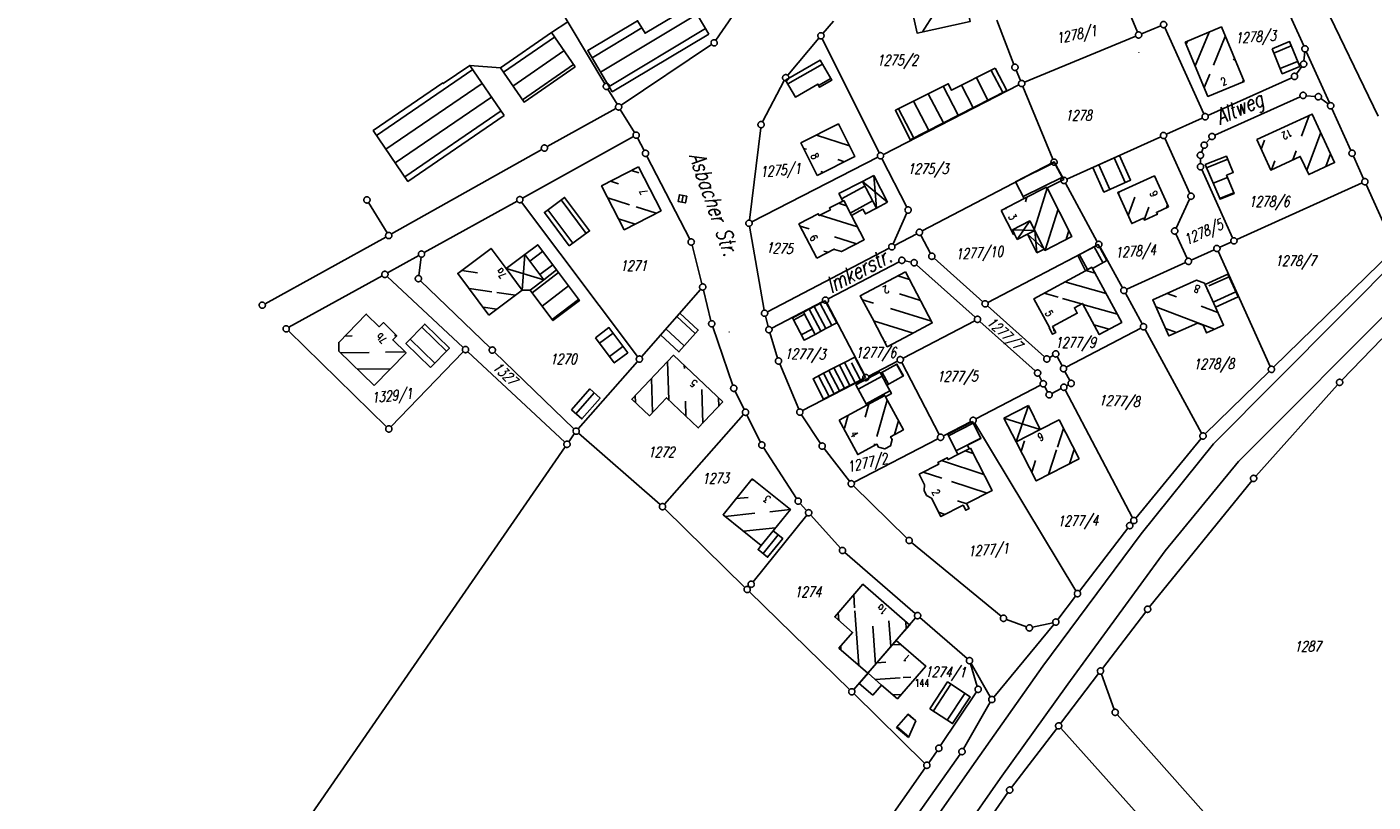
# Model space of a CAD drawing. Extents: x 510526 to 513920, y 467229 to 478797.
# Tile 2 of 256: x 510723 to 511046, y 469134 to 469321. Entities that reach past the tile are written whole.
import ezdxf

# ---------------------------------------------------------------- set-up
doc = ezdxf.new("R2010")
doc.units = 0
doc.header["$LTSCALE"] = 10
doc.header["$MEASUREMENT"] = 0
doc.linetypes.add('LT00', pattern=[0])
doc.layers.get('0').update_dxf_attribs({"linetype": 'LT00'})
for name, color, linetype in [('DFK_BEB_SCHR', 254, 'LT00'), ('DFK_BEBAUUNG', 250, 'LT00'), ('DFK_BES-NAME', 255, 'LT00'), ('DFK_FLUR_NR', 250, 'LT00'), ('DFK_GZPKT', 250, 'LT00'), ('DFK_KATASTER', 250, 'LT00'), ('DFK_NUTZUNG', 250, 'LT00'), ('DFK_TOPO-ANL', 252, 'LT00'), ('DFK_TOPO-SYM', 252, 'LT00')]:
    doc.layers.add(name, color=color, linetype=linetype)
doc.styles.get("Standard").update_dxf_attribs({"font": 'romans.shx'})

# ---------------------------------------------------------------- blocks, each defined once
blk = doc.blocks.new('SYMB0001')
at = {"color": 0, "linetype": 'ByBlock'}
for p, q in [((-0.015712, 0), (0.010166, 0.012015)), ((0, -0.021257), (-0.015712, 0)), ((0.010166, 0.012015), (0, -0.021257))]:
    blk.add_line(p, q, dxfattribs=at)
blk = doc.blocks.new('SYMB7301')
at = {"color": 0, "linetype": 'ByBlock'}
for p, q in [((-0.128693, 0), (0, 0.128693)), ((0, -0.128693), (-0.128693, 0)), ((0, 0.128693), (0.128693, 0)), ((0.128693, 0), (0, -0.128693)), ((0.000059, -0.009738), (0.000059, 0.009897)), ((-0.00901, -0.004339), (-0.002225, -0.009749))]:
    blk.add_line(p, q, dxfattribs=at)
for points in [[(-0.002225, 0.009749), (-0.00901, 0.004339), (-0.00901, -0.004339)], [(0.01, 0), (0.006235, 0.007818), (-0.002225, 0.009749)], [(-0.002225, -0.009749), (0.006235, -0.007818), (0.01, 0)]]:
    blk.add_lwpolyline(points, dxfattribs=at)
blk = doc.blocks.new('SYMB7010')
at = {"color": 0, "linetype": 'ByBlock'}
for points in [[(-0.031408, 0.499213), (-0.093728, 0.49134), (-0.15457, 0.475719), (-0.212975, 0.452595), (-0.268021, 0.422333), (-0.31884, 0.385411), (-0.36463, 0.342411), (-0.40467, 0.29401), (-0.438329, 0.240973), (-0.465074, 0.184136), (-0.484486, 0.124395), (-0.496256, 0.062692), (-0.5002, 0)], [(-0.5002, 0), (-0.496256, -0.062692), (-0.484486, -0.124395), (-0.465075, -0.184136), (-0.438329, -0.240973), (-0.404671, -0.29401), (-0.36463, -0.342411), (-0.31884, -0.385411), (-0.268021, -0.422333), (-0.212975, -0.452595), (-0.154571, -0.475719), (-0.093728, -0.49134), (-0.031408, -0.499213), (0.031408, -0.499213)], [(0.5002, 0), (0.496256, 0.062692), (0.484485, 0.124395), (0.465074, 0.184136), (0.438329, 0.240973), (0.40467, 0.29401), (0.36463, 0.342411), (0.31884, 0.385411), (0.268021, 0.422333), (0.212975, 0.452595), (0.15457, 0.475719), (0.093728, 0.49134), (0.031408, 0.499213), (-0.031408, 0.499213)], [(0.031408, -0.499213), (0.093728, -0.491341), (0.15457, -0.475719), (0.212975, -0.452595), (0.268021, -0.422333), (0.31884, -0.385411), (0.36463, -0.342411), (0.404671, -0.294011), (0.438329, -0.240974), (0.465075, -0.184136), (0.484486, -0.124395), (0.496256, -0.062692), (0.500201, 0)]]:
    blk.add_lwpolyline(points, dxfattribs=at)

msp = doc.modelspace()

# ---------------------------------------------------------------- linework, layer by layer
at = {"layer": 'DFK_BEB_SCHR'}
for p, q in [((510860.71, 469309.74), (510883.9, 469323.61)), ((510938.01, 469319.39), (510940.97, 469324.04)), ((510849.65, 469318.15), (510837.4, 469309.69)), ((510870.63, 469320.34), (510858.66, 469313.18)), ((510885.95, 469320.17), (510862.75, 469306.31)), ((511006.86, 469319.34), (511003.51, 469311.22)), ((511007.91, 469311.39), (511010.75, 469318.29)), ((511001.34, 469316.44), (511001.64, 469317.17)), ((511026.6, 469316.01), (511022.41, 469314.31)), ((510839.67, 469306.39), (510851.92, 469314.87)), ((510914, 469311.66), (510905.69, 469306.88)), ((511012.93, 469313.07), (511012.74, 469312.61)), ((511023.91, 469310.6), (511028.1, 469312.3)), ((510830.03, 469310.33), (510806.9, 469294.53)), ((510854.2, 469311.58), (510841.95, 469303.11)), ((510954.53, 469310.15), (510957.31, 469304.84)), ((511005.69, 469306), (511007.03, 469309.26)), ((510809.15, 469291.23), (510832.29, 469307.02)), ((510913.08, 469306.52), (510915.99, 469308.19)), ((510946.63, 469299.36), (510942.99, 469306.33)), ((510947.38, 469306.56), (510950.19, 469301.18)), ((510953.75, 469303.01), (510950.96, 469308.36)), ((511014.92, 469307.39), (511015.1, 469307.84)), ((510834.55, 469303.72), (510811.41, 469287.92)), ((510939.51, 469295.71), (510935.84, 469302.74)), ((510939.42, 469304.54), (510943.07, 469297.53)), ((510813.67, 469284.62), (510836.81, 469300.42)), ((510932.27, 469300.95), (510935.95, 469293.88)), ((511029.07, 469294.38), (511030.88, 469299.32)), ((510917.94, 469297.06), (510917.59, 469297.17)), ((510912.54, 469294.62), (510920.49, 469292.01)), ((511019.38, 469291.2), (511020.17, 469293.37)), ((511033.65, 469295.25), (511030.31, 469286.15)), ((510910.15, 469291.2), (510909.47, 469291.42)), ((510986.69, 469283.21), (510984.02, 469289.13)), ((511026.97, 469288.66), (511027.76, 469290.83)), ((511034.89, 469287.03), (511036.02, 469290.12)), ((510869.93, 469285.54), (510868.14, 469286.11)), ((510913.61, 469285.85), (510914.22, 469285.65)), ((510919.27, 469288.2), (510917.67, 469288.72)), ((510969.71, 469288.03), (510960.35, 469283.37)), ((510980.37, 469287.49), (510983.04, 469281.57)), ((511006.25, 469286.78), (511011.33, 469288.8)), ((511022.63, 469288.46), (511021.83, 469286.29)), ((510863.11, 469283.51), (510865.04, 469282.9)), ((510962.21, 469279.83), (510971.63, 469284.52)), ((511011.25, 469284.46), (511007.82, 469283.1)), ((510867.63, 469277.88), (510862.43, 469279.53)), ((510880.51, 469280.09), (510880.19, 469278.5)), ((510924.19, 469282.38), (510918.6, 469279.33)), ((510963.11, 469279.72), (510962.76, 469278.59)), ((510965.47, 469273.88), (510967.97, 469281.86)), ((510985.22, 469280.97), (510985.06, 469280.54)), ((510987.39, 469275.31), (510989.01, 469279.7)), ((511009.38, 469279.41), (511012.77, 469280.77)), ((510848.05, 469276.65), (510854.02, 469268.62)), ((510857.24, 469270.99), (510851.26, 469279.03)), ((510874.03, 469275.84), (510869.29, 469277.35)), ((510919.76, 469277.63), (510917.84, 469278.24)), ((510920.66, 469275.9), (510926.04, 469278.83)), ((510958, 469276.79), (510958.11, 469277.12)), ((510970.57, 469276.79), (510967.5, 469266.97)), ((510992.39, 469277.31), (510991.28, 469274.28)), ((510996.6, 469277.16), (510996.86, 469277.87)), ((510865.03, 469274.51), (510869, 469273.24)), ((510912.82, 469275.63), (510913.09, 469275.54)), ((510913.49, 469275.42), (510922.38, 469272.61)), ((510964.86, 469271.91), (510965.47, 469273.86)), ((510910.81, 469272.07), (510908.63, 469272.75)), ((510922.15, 469268.49), (510916.86, 469270.16)), ((510972.5, 469269.56), (510973.18, 469271.73)), ((510846.8, 469266.68), (510843.72, 469264.32)), ((510914.34, 469266.76), (510915.29, 469266.46)), ((510981.33, 469263.99), (510979.23, 469267.77)), ((510846.14, 469261.13), (510849.21, 469263.48)), ((510975.71, 469265.87), (510977.68, 469262.33)), ((510827.36, 469262.08), (510831.17, 469261.53)), ((510844.29, 469256.73), (510850.63, 469261.58)), ((510932.1, 469260.79), (510934.89, 469259.92)), ((510977.24, 469262.1), (510979.46, 469261.46)), ((511011.67, 469260.59), (511006.78, 469258.39)), ((510834.57, 469257.01), (510829.12, 469257.79)), ((510840.31, 469256.18), (510835.78, 469256.83)), ((510853.03, 469258.38), (510846.68, 469253.52)), ((510982.14, 469256.54), (510972.23, 469259.37)), ((511006.62, 469257.15), (511006.36, 469257.25)), ((511007.82, 469254.47), (511013.31, 469256.94)), ((510849.07, 469250.32), (510855.43, 469255.17)), ((510916.24, 469248.88), (510913.45, 469254.19)), ((510923.62, 469255.05), (510926.28, 469254.22)), ((510937.52, 469254.91), (510932.5, 469256.48)), ((510967.21, 469256.64), (510970.64, 469255.66)), ((510971.67, 469255.37), (510976.19, 469254.08)), ((510976.57, 469253.97), (510984.82, 469251.61)), ((510996.82, 469256.6), (510999.04, 469255.75)), ((511004.97, 469253.5), (511008.95, 469251.99)), ((510832.51, 469253.26), (510835.78, 469252.79)), ((510883.47, 469247), (510879.04, 469251.07)), ((510909.68, 469251.58), (510907.06, 469250.2)), ((510913.62, 469247.5), (510910.83, 469252.81)), ((510930.33, 469252.96), (510940.16, 469249.91)), ((511008.18, 469248), (510994.08, 469253.36)), ((510823.72, 469242.73), (510817.8, 469248.51)), ((510863.7, 469247.08), (510860.46, 469244.62)), ((510876.38, 469248.09), (510880.82, 469244.01)), ((510908.92, 469246.66), (510911.54, 469248.04)), ((510935.79, 469247.08), (510926.27, 469250.03)), ((510969.4, 469247.7), (510969.81, 469247.58)), ((510982.87, 469248.01), (510979.21, 469249.05)), ((510996.4, 469248.2), (510999.04, 469247.2)), ((510799.32, 469246.35), (510801.09, 469246.38)), ((510811.26, 469246.51), (510811.68, 469246.52)), ((510815.02, 469245.64), (510820.94, 469239.86)), ((510862.86, 469241.42), (510866.09, 469243.88)), ((510928.93, 469245.02), (510929.31, 469244.9)), ((510805.14, 469242.43), (510798.24, 469242.34)), ((510813.76, 469242.54), (510809.05, 469242.48)), ((510920.66, 469240.54), (510920.59, 469240.68)), ((510802.29, 469238.39), (510810.28, 469238.5)), ((510876.79, 469240.24), (510877.07, 469231.04)), ((510880.84, 469238.6), (510880.82, 469239.3)), ((510918.1, 469233.18), (510915.56, 469238.08)), ((510920.61, 469234.48), (510918.07, 469239.38)), ((510923.13, 469235.78), (510920.99, 469239.9)), ((510928.32, 469237.63), (510929.86, 469234.8)), ((510933.36, 469236.75), (510931.82, 469239.58)), ((510873.16, 469227.96), (510872.91, 469236.15)), ((510913.05, 469236.78), (510915.59, 469231.88)), ((510928.31, 469236.72), (510922.57, 469233.62)), ((510854.79, 469227.7), (510859.2, 469232.72)), ((510869.04, 469232.06), (510869.09, 469230.38)), ((510885, 469233.56), (510885.24, 469225.44)), ((510889.12, 469229.56), (510889.06, 469231.56)), ((510924.5, 469230.11), (510930.21, 469233.2)), ((510929.58, 469230.97), (510927.04, 469222.27)), ((510881.19, 469227.13), (510881.08, 469230.69)), ((510924.23, 469226.9), (510925.14, 469230.04)), ((510920.18, 469227.33), (510919.28, 469224.22)), ((510931.33, 469222.7), (510932.29, 469225.97)), ((510950.22, 469225.4), (510944.31, 469222.39)), ((510967.83, 469224.68), (510967.83, 469224.69)), ((510946.05, 469218.79), (510952.03, 469221.84)), ((510962.5, 469221.18), (510961.71, 469218.71)), ((510971.87, 469224.18), (510970.41, 469219.65)), ((510926.51, 469220.44), (510926.38, 469220)), ((510948.28, 469218.79), (510950.18, 469218.17)), ((510970.23, 469219.07), (510968.3, 469213.09)), ((510973.34, 469215.67), (510974.45, 469219.14)), ((510952.75, 469213.13), (510942.58, 469216.45)), ((510964.29, 469213.67), (510965.2, 469216.49)), ((510897.52, 469211.81), (510896.84, 469211.73)), ((510938.21, 469213.66), (510942.64, 469212.22)), ((510944.97, 469211.46), (510953.56, 469208.66)), ((510893.29, 469207.33), (510896.13, 469207.63)), ((510948.66, 469206.05), (510946.4, 469206.78)), ((510897.75, 469203.79), (510890.66, 469203.02)), ((510906.26, 469204.7), (510901.38, 469204.18)), ((510941.9, 469204.05), (510943.46, 469203.54)), ((510895.07, 469199.47), (510902.73, 469200.3)), ((510899.74, 469194.13), (510903.36, 469198.61)), ((510921.73, 469181.1), (510921.5, 469184.19)), ((510917.8, 469179.92), (510917.94, 469178.06)), ((510922.73, 469167.29), (510921.78, 469180.39)), ((510926.06, 469176.67), (510926.72, 469167.51)), ((510930.42, 469171.79), (510929.97, 469177.97)), ((510933.99, 469177.86), (510934.13, 469175.98)), ((510918.38, 469171.92), (510918.45, 469170.99)), ((510932.77, 469172.33), (510930.76, 469172.18)), ((510927.06, 469167.91), (510929.26, 469168.07)), ((510932.7, 469164.3), (510926.68, 469163.87)), ((510935.25, 469164.49), (510933.38, 469164.35)), ((510930.96, 469160.17), (510932.92, 469160.31)), ((510944.86, 469162.76), (510940.64, 469156.33)), ((510943.98, 469154.14), (510948.2, 469160.56)), ((510935.69, 469154.56), (510934.56, 469155.51)), ((510931.92, 469152.51), (510934.73, 469150.13))]:
    msp.add_line(p, q, dxfattribs=at)
at = {"layer": 'DFK_BEBAUUNG'}
for p, q in [((510923.61, 469283.5), (510926.32, 469284.91)), ((510929.65, 469278.51), (510923.61, 469283.5)), ((510926.95, 469277.08), (510923.61, 469283.5)), ((510926.95, 469277.08), (510926.32, 469284.91)), ((510929.65, 469278.51), (510926.32, 469284.91)), ((510926.95, 469277.08), (510929.65, 469278.51)), ((510963.78, 469273.99), (510960.78, 469269.54)), ((510959.61, 469271.83), (510964.97, 469271.69)), ((510960.11, 469270.85), (510960.78, 469269.54)), ((510963.21, 469270.79), (510960.78, 469269.54)), ((510963.21, 469270.79), (510964.97, 469271.69)), ((510967.26, 469267.25), (510963.21, 469270.79)), ((510965.5, 469266.34), (510963.21, 469270.79)), ((510964.97, 469271.69), (510965.5, 469266.34)), ((510967.26, 469267.25), (510965.5, 469266.34)), ((510842.5, 469265.93), (510838.02, 469262.57)), ((510842.5, 469265.93), (510841.91, 469257.38)), ((510842.5, 469265.93), (510847.09, 469259.88)), ((510847.09, 469259.88), (510838.02, 469262.57)), ((510841.91, 469257.38), (510838.02, 469262.57)), ((510843.81, 469257.37), (510841.91, 469257.38)), ((510843.81, 469257.37), (510847.09, 469259.88)), ((510957.59, 469226.65), (510963.51, 469229.68)), ((510960.55, 469220.96), (510963.51, 469229.68)), ((510963.51, 469229.68), (510966.27, 469223.88)), ((510957.59, 469226.65), (510966.27, 469223.88)), ((510960.55, 469220.96), (510957.59, 469226.65)), ((510924.94, 469165.38), (510922.84, 469162.96)), ((510926.1, 469160.14), (510922.84, 469162.96)), ((510928.19, 469162.56), (510926.1, 469160.14))]:
    msp.add_line(p, q, dxfattribs=at)
for points in [[(510934.61, 469328.88, 0), (510947.31, 469331.69, 0), (510949.45, 469321.88, 0), (510936.74, 469319.11, 0), (510934.61, 469328.88, 0)], [(510886.71, 469318.88, 0), (510863.52, 469305.02, 0), (510857.62, 469314.93, 0), (510869.6, 469322.06, 0), (510871.4, 469319.05, 0), (510882.64, 469325.73, 0), (510886.71, 469318.88, 0)], [(510854.59, 469311.01, 0), (510842.34, 469302.54, 0), (510836.67, 469310.74, 0), (510848.92, 469319.21, 0), (510854.59, 469311.01, 0)], [(511001.12, 469316.95, 0), (511009.8, 469320.57, 0), (511015.24, 469307.51, 0), (511006.57, 469303.89, 0), (511001.12, 469316.95, 0)], [(511021.99, 469315.35, 0), (511026.18, 469317.05, 0), (511028.61, 469311.05, 0), (511024.42, 469309.33, 0), (511021.99, 469315.35, 0)], [(510905.16, 469307.8, 0), (510913.47, 469312.57, 0), (510916.23, 469307.78, 0), (510913.32, 469306.1, 0), (510912.89, 469306.85, 0), (510907.5, 469303.74, 0), (510905.16, 469307.8, 0)], [(510837.59, 469299.28, 0), (510814.45, 469283.48, 0), (510806.1, 469295.69, 0), (510822.83, 469307.13, 0), (510822.94, 469306.96, 0), (510829.34, 469311.34, 0), (510837.59, 469299.28, 0)], [(510955.5, 469310.64, 0), (510958.27, 469305.33, 0), (510935.09, 469293.44, 0), (510931.51, 469300.57, 0), (510944.22, 469306.95, 0), (510945.01, 469305.37, 0), (510955.5, 469310.64, 0)], [(511018.32, 469293.51, 0), (511031.61, 469299.66, 0), (511037, 469288.01, 0), (511030.78, 469285.13, 0), (511028.76, 469289.49, 0), (511021.67, 469286.21, 0), (511018.32, 469293.51, 0)], [(510912.76, 469284.91, 0), (510908.81, 469292.74, 0), (510917.82, 469297.29, 0), (510921.77, 469289.46, 0), (510912.76, 469284.91, 0)], [(510985.32, 469289.71, 0), (510987.99, 469283.79, 0), (510981.6, 469280.92, 0), (510978.96, 469286.86, 0), (510985.32, 469289.71, 0)], [(511005.94, 469287.51, 0), (511011.03, 469289.54, 0), (511012.64, 469285.63, 0), (511011.04, 469284.97, 0), (511012.85, 469280.58, 0), (511009.48, 469279.19, 0), (511005.94, 469287.51, 0)], [(510869.8, 469286.97, 0), (510875.23, 469276.46, 0), (510866.38, 469271.89, 0), (510860.95, 469282.4, 0), (510869.8, 469286.97, 0)], [(510967.82, 469282.07, 0), (510962.44, 469279.39, 0), (510960.35, 469283.37, 0), (510969.61, 469288.22, 0), (510971.93, 469283.96, 0), (510967.94, 469281.91, 0), (510967.82, 469282.07, 0)], [(510919.1, 469278.9, 0), (510918.88, 469278.78, 0), (510917.96, 469280.56, 0), (510923.61, 469283.5, 0), (510926.95, 469277.08, 0), (510924.32, 469275.69, 0), (510923.73, 469276.8, 0), (510920.95, 469275.33, 0), (510919.1, 469278.9, 0)], [(510997.08, 469277.38, 0), (510994.22, 469276.06, 0), (510994.44, 469275.61, 0), (510991.31, 469274.21, 0), (510991.1, 469274.67, 0), (510988.26, 469273.36, 0), (510984.92, 469280.84, 0), (510993.73, 469284.79, 0), (510997.08, 469277.38, 0)], [(510853.21, 469268.02, 0), (510847.24, 469276.05, 0), (510852.07, 469279.64, 0), (510858.07, 469271.6, 0), (510853.21, 469268.02, 0)], [(510881.4, 469279.91, 0), (510881.08, 469278.32, 0), (510879.31, 469278.68, 0), (510879.63, 469280.27, 0), (510881.4, 469279.91, 0)], [(510956.92, 469276.5, 0), (510962.44, 469279.39, 0), (510967.82, 469282.07, 0), (510967.94, 469281.91, 0), (510973.92, 469270.29, 0), (510967.43, 469266.93, 0), (510967.26, 469267.25, 0), (510963.78, 469273.99, 0), (510959.61, 469271.83, 0), (510960.11, 469270.85, 0), (510959.9, 469270.74, 0), (510956.92, 469276.5, 0)], [(510912.62, 469265.09, 0), (510908.35, 469273.3, 0), (510913, 469275.72, 0), (510913.23, 469275.28, 0), (510915.9, 469276.67, 0), (510915.67, 469277.11, 0), (510918.88, 469278.78, 0), (510919.1, 469278.9, 0), (510920.95, 469275.33, 0), (510924.03, 469269.46, 0), (510918.56, 469266.64, 0), (510916.91, 469267.14, 0), (510916.83, 469267.25, 0), (510912.62, 469265.09, 0)], [(510833.91, 469251.39, 0), (510826.43, 469261.38, 0), (510834.41, 469267.38, 0), (510838.02, 469262.57, 0), (510841.91, 469257.38, 0), (510833.91, 469251.39, 0)], [(510850.15, 469262.22, 0), (510847.09, 469259.88, 0), (510842.5, 469265.93, 0), (510845.61, 469268.27, 0), (510850.15, 469262.22, 0)], [(510978.84, 469262.61, 0), (510978.69, 469262.88, 0), (510977.14, 469262.04, 0), (510975.35, 469265.67, 0), (510980.22, 469268.31, 0), (510982.26, 469264.51, 0), (510978.84, 469262.61, 0)], [(510847.09, 469259.88, 0), (510850.15, 469262.22, 0), (510855.64, 469254.89, 0), (510849.25, 469250.08, 0), (510843.81, 469257.37, 0), (510847.09, 469259.88, 0)], [(510933.93, 469261.75, 0), (510940.37, 469249.5, 0), (510934.95, 469246.63, 0), (510929.58, 469243.79, 0), (510925.9, 469250.74, 0), (510923.09, 469256.05, 0), (510933.93, 469261.75, 0)], [(510978.69, 469262.88, 0), (510978.84, 469262.61, 0), (510985.89, 469249.64, 0), (510980.47, 469246.72, 0), (510976.44, 469254.21, 0), (510974.49, 469253.16, 0), (510975.2, 469251.84, 0), (510969.25, 469248.63, 0), (510970.02, 469247.19, 0), (510969.28, 469246.79, 0), (510968.45, 469248.33, 0), (510968.54, 469248.38, 0), (510964.8, 469255.33, 0), (510977.14, 469262.04, 0), (510978.69, 469262.88, 0)], [(511005.89, 469258.77, 0), (511011.38, 469261.24, 0), (511013.84, 469255.76, 0), (511008.36, 469253.27, 0), (511005.89, 469258.77, 0)], [(511005.89, 469258.77, 0), (511008.36, 469253.27, 0), (511010.33, 469248.98, 0), (511006.22, 469247.11, 0), (511005.4, 469248.93, 0), (511004.04, 469249.45, 0), (510997.22, 469246.38, 0), (510993.33, 469255.03, 0), (511003.86, 469259.76, 0), (511005.77, 469259.05, 0), (511005.89, 469258.77, 0)], [(510914.83, 469248.14, 0), (510912.04, 469253.45, 0), (510914.65, 469254.82, 0), (510917.44, 469249.51, 0), (510914.83, 469248.14, 0)], [(510806.34, 469234.45, 0), (510797.86, 469242.71, 0), (510797.83, 469244.82, 0), (510804.45, 469251.62, 0), (510807.58, 469248.57, 0), (510808.55, 469249.57, 0), (510811.77, 469246.43, 0), (510810.8, 469245.43, 0), (510814, 469242.31, 0), (510806.34, 469234.45, 0)], [(510879.75, 469251.87, 0), (510884.18, 469247.8, 0), (510879.52, 469242.55, 0), (510875.1, 469246.65, 0), (510879.75, 469251.87, 0)], [(510912.21, 469246.76, 0), (510909.59, 469245.38, 0), (510906.8, 469250.69, 0), (510909.42, 469252.07, 0), (510912.21, 469246.76, 0)], [(510912.21, 469246.76, 0), (510909.42, 469252.07, 0), (510912.04, 469253.45, 0), (510914.83, 469248.14, 0), (510912.21, 469246.76, 0)], [(510819.89, 469238.77, 0), (510813.97, 469244.55, 0), (510818.49, 469249.22, 0), (510824.43, 469243.46, 0), (510819.89, 469238.77, 0)], [(510859.48, 469245.92, 0), (510862.72, 469248.39, 0), (510867.25, 469242.33, 0), (510864.01, 469239.89, 0), (510859.48, 469245.92, 0)], [(510890.09, 469230.59, 0), (510884.17, 469224.3, 0), (510876.55, 469231.53, 0), (510872.44, 469227.2, 0), (510868.22, 469231.2, 0), (510878.22, 469241.75, 0), (510890.09, 469230.59, 0)], [(510921.82, 469235.11, 0), (510919.28, 469240.01, 0), (510921.8, 469241.31, 0), (510924.34, 469236.41, 0), (510921.82, 469235.11, 0)], [(510914.26, 469237.41, 0), (510916.8, 469232.51, 0), (510914.29, 469231.21, 0), (510911.75, 469236.11, 0), (510914.26, 469237.41, 0)], [(510916.8, 469232.51, 0), (510914.26, 469237.41, 0), (510916.77, 469238.71, 0), (510919.31, 469233.81, 0), (510916.8, 469232.51, 0)], [(510919.31, 469233.81, 0), (510916.77, 469238.71, 0), (510919.28, 469240.01, 0), (510921.82, 469235.11, 0), (510919.31, 469233.81, 0)], [(510928.96, 469232.11, 0), (510924.67, 469229.79, 0), (510922.03, 469234.61, 0), (510927.76, 469237.72, 0), (510927.93, 469237.41, 0), (510929.47, 469234.58, 0), (510930.56, 469232.56, 0), (510929.13, 469231.79, 0), (510928.96, 469232.11, 0)], [(510929.47, 469234.58, 0), (510927.93, 469237.41, 0), (510931.9, 469239.62, 0), (510933.43, 469236.79, 0), (510929.47, 469234.58, 0)], [(510853.73, 469228.63, 0), (510858.15, 469233.66, 0), (510860.61, 469231.46, 0), (510856.23, 469226.45, 0), (510853.73, 469228.63, 0)], [(510918, 469226.13, 0), (510924.67, 469229.79, 0), (510928.96, 469232.11, 0), (510929.13, 469231.79, 0), (510933.44, 469223.85, 0), (510930.38, 469222.18, 0), (510930.75, 469221.5, 0), (510930.32, 469219.99, 0), (510928.96, 469219.25, 0), (510927.46, 469219.7, 0), (510927.09, 469220.39, 0), (510922.48, 469217.88, 0), (510918, 469226.13, 0)], [(510949.25, 469219.29, 0), (510946.49, 469217.88, 0), (510944.1, 469222.83, 0), (510950.01, 469225.81, 0), (510952.06, 469221.79, 0), (510948.82, 469220.14, 0), (510949.25, 469219.29, 0)], [(510975.63, 469216.85, 0), (510965.36, 469211.58, 0), (510960.55, 469220.96, 0), (510966.27, 469223.88, 0), (510970.82, 469226.23, 0), (510975.63, 469216.85, 0)], [(510949.54, 469219.44, 0), (510954.72, 469209.25, 0), (510948.61, 469206.14, 0), (510949.23, 469204.93, 0), (510948.4, 469204.51, 0), (510947.78, 469205.73, 0), (510942.43, 469203.01, 0), (510940.15, 469207.47, 0), (510938.98, 469208.1, 0), (510938.41, 469209.29, 0), (510938.54, 469210.63, 0), (510937.25, 469213.17, 0), (510941.94, 469215.56, 0), (510941.72, 469216.01, 0), (510943.95, 469217.15, 0), (510944.18, 469216.7, 0), (510946.49, 469217.88, 0), (510949.25, 469219.29, 0), (510949.54, 469219.44, 0)], [(510897.14, 469212.11, 0), (510906.29, 469204.74, 0), (510902.15, 469199.58, 0), (510899.31, 469196.06, 0), (510890.15, 469203.43, 0), (510897.14, 469212.11, 0)], [(510899.31, 469196.06, 0), (510902.15, 469199.58, 0), (510904.45, 469197.73, 0), (510900.84, 469193.25, 0), (510898.54, 469195.1, 0), (510899.31, 469196.06, 0)], [(510931.69, 469173.26, 0), (510924.9, 469165.41, 0), (510917.95, 469171.42, 0), (510921.23, 469175.21, 0), (510916.94, 469178.92, 0), (510923.73, 469186.77, 0), (510935.02, 469176.97, 0), (510931.69, 469173.26, 0)], [(510931.69, 469173.26, 0), (510938.8, 469167.1, 0), (510932.01, 469159.26, 0), (510928.19, 469162.56, 0), (510924.94, 469165.38, 0), (510924.9, 469165.41, 0), (510931.69, 469173.26, 0)], [(510939.82, 469156.87, 0), (510944.04, 469163.3, 0), (510949.45, 469159.74, 0), (510945.24, 469153.31, 0), (510939.82, 469156.87, 0)], [(510934.66, 469149.97, 0), (510931.81, 469152.38, 0), (510934.58, 469155.53, 0), (510936.41, 469153.93, 0), (510934.66, 469149.97, 0)]]:
    msp.add_polyline3d(points, dxfattribs=at)
at = {"layer": 'DFK_KATASTER'}
for p, q in [((511047.48, 469299.15), (511016.29, 469363.75)), ((510978.49, 469346.22), (510989.64, 469319.34)), ((510843.61, 469337.27), (510861.73, 469306.93)), ((511029.57, 469316), (511022.62, 469331.41)), ((510894.62, 469326.42), (510888.41, 469317.38)), ((510916.65, 469321.96), (510914.13, 469319.02)), ((510955.91, 469322.24), (510959.96, 469311.59)), ((510962.53, 469307.28), (510989.24, 469318.36)), ((510995.24, 469320.85), (510990.62, 469318.94)), ((511005.6, 469299.7), (510996.24, 469320.46)), ((510865.66, 469301.79), (510887.36, 469316.34)), ((510905.65, 469308.96), (510913.16, 469317.88)), ((510927.62, 469290.31), (510913.97, 469317.78)), ((511029.82, 469314.57), (511029.63, 469312.41)), ((511030.19, 469314.64), (511035.74, 469302.33)), ((510961.55, 469307.68), (510960.52, 469310.2)), ((511027.82, 469309.3), (511029.11, 469311.06)), ((510862.49, 469305.65), (510864.66, 469302.01)), ((510899.61, 469297.78), (510904.82, 469307.73)), ((510961.17, 469306.65), (510928.62, 469289.98)), ((510962.13, 469306.3), (510969.33, 469288.8)), ((511026.69, 469308.39), (511006.59, 469299.33)), ((511028.75, 469303.83), (511008.23, 469294.58)), ((511030.18, 469304.07), (511032.34, 469303.89)), ((511035.45, 469302.09), (511033.7, 469303.38)), ((510847.89, 469291.85), (510864.38, 469301.01)), ((510865.44, 469300.73), (510868.86, 469295.23)), ((511036.36, 469300.97), (511040.88, 469290.93)), ((510896.45, 469274.18), (510899.17, 469296.38)), ((511005.23, 469298.71), (510996.6, 469294.82)), ((510841.97, 469279.46), (510868.6, 469294.23)), ((510871.17, 469290.9), (510869.6, 469293.92)), ((510972.69, 469284.03), (510995.24, 469294.2)), ((510996.23, 469293.83), (511002.19, 469280.61)), ((511007.05, 469293.71), (511006.19, 469292.75)), ((510810.48, 469270.86), (510846.58, 469291.12)), ((510871.85, 469289.56), (510882.14, 469269.61)), ((510897.03, 469273.78), (510927.28, 469289.3)), ((511005.04, 469290.46), (511005.42, 469291.49)), ((511043.96, 469284.1), (511041.5, 469289.57)), ((510934.23, 469277.28), (510928.29, 469288.97)), ((510968.96, 469287.76), (510937.96, 469271.62)), ((510971.65, 469284.38), (510969.98, 469287.45)), ((511004.79, 469287.75), (511004.78, 469289.01)), ((511012.51, 469269.9), (511005.11, 469286.32)), ((510980.01, 469269.01), (510972.37, 469283.06)), ((511043.59, 469283.11), (511013.5, 469269.53)), ((511044.58, 469282.74), (511051.23, 469267.98)), ((510809.44, 469271.13), (510804.99, 469278.4)), ((510818.38, 469266.39), (510840.65, 469278.74)), ((510841.76, 469278.5), (510869.59, 469241.42)), ((511002.18, 469279.25), (510998.91, 469272.26)), ((510930.95, 469268.47), (510934.27, 469275.92)), ((510780.13, 469254.13), (510809.17, 469270.13)), ((510899.97, 469252.58), (510896.49, 469272.7)), ((510931.31, 469268.13), (510936.63, 469270.92)), ((510937.63, 469270.6), (510939.92, 469266.19)), ((510998.9, 469270.9), (511001.58, 469264.97)), ((510885.05, 469258.86), (510882.67, 469268.21)), ((510929.99, 469267.43), (510900.77, 469252.19)), ((510979.71, 469268), (510953.73, 469254.44)), ((510986.02, 469257.95), (510980.73, 469267.69)), ((511008.05, 469267.07), (511002.57, 469264.6)), ((511009.04, 469266.7), (511021.51, 469239.04)), ((511009.41, 469267.69), (511012.14, 469268.91)), ((511022.36, 469238.88), (511051, 469266.78)), ((510817.06, 469265.67), (510809.58, 469261.52)), ((510817.06, 469260.88), (510817.62, 469265.29)), ((510932.42, 469264.19), (510915.41, 469255.33)), ((510933.82, 469264.39), (510935.27, 469264.11)), ((510936.57, 469263.46), (510950.68, 469250.87)), ((510940.82, 469265.02), (510952.5, 469254.59)), ((510987.06, 469257.6), (511001.21, 469263.98)), ((510785.87, 469248.45), (510808.26, 469260.8)), ((510827.72, 469243.62), (510809.47, 469260.65)), ((510834.17, 469243.5), (510817.5, 469259.62)), ((510870.54, 469241.38), (510884.75, 469257.57)), ((510887.23, 469250.03), (510885.42, 469257.4)), ((510901.81, 469248.24), (510914.08, 469254.63)), ((510924.08, 469237.05), (510915.09, 469254.31)), ((510967.32, 469241.35), (510953.62, 469253.59)), ((510990.75, 469249.25), (510986.74, 469256.63)), ((510900.29, 469251.12), (510900.95, 469248.61)), ((510785.75, 469247.57), (510809.32, 469224.57)), ((510892.46, 469234.52), (510887.65, 469248.59)), ((510903.22, 469241.08), (510901.36, 469247.17)), ((510950.58, 469250.02), (510933.35, 469241.03)), ((510965.11, 469237.98), (510951.8, 469249.87)), ((510990.45, 469248.24), (510972.55, 469238.88)), ((511005.03, 469223.01), (510991.47, 469247.93)), ((511038.72, 469235.78), (511048.3, 469245.65)), ((510810.38, 469224.59), (510827.75, 469242.57)), ((510828.82, 469242.6), (510852.1, 469220.88)), ((510835.25, 469242.46), (510854.3, 469224.04)), ((510969.37, 469241.7), (510968.53, 469241.22)), ((510970.37, 469241.41), (510971.54, 469239.19)), ((510869.55, 469240.26), (510855.34, 469224.08)), ((510908.29, 469228.79), (510903.73, 469239.67)), ((510932.02, 469240.33), (510925.1, 469236.74)), ((510942.02, 469222.72), (510933.03, 469240.01)), ((510973.39, 469235.65), (510972.24, 469237.87)), ((511021.28, 469237.84), (511005.93, 469222.87)), ((510909.24, 469228.45), (510923.77, 469236.04)), ((510966.37, 469234.55), (510950.85, 469226.46)), ((510966.02, 469236.82), (510966.68, 469235.56)), ((510968.08, 469232.9), (510967.38, 469234.24)), ((510973.07, 469234.64), (510972.64, 469234.42)), ((511018.05, 469212.73), (511037.7, 469234.68)), ((510893.03, 469233.14), (510895.2, 469228.73)), ((510969.1, 469232.58), (510971.3, 469233.73)), ((510988.44, 469202.72), (510972.32, 469233.41)), ((510876.08, 469205.95), (510895.03, 469227.5)), ((510899.12, 469220.86), (510895.86, 469227.39)), ((510913.52, 469220.56), (510908.99, 469227.47)), ((510943.04, 469222.4), (510949.52, 469225.76)), ((510974.85, 469185.15), (510950.57, 469225.47)), ((510854.41, 469222.9), (510853.08, 469220.99)), ((510875.02, 469205.88), (510855.41, 469223.03)), ((510921.59, 469211.24), (510941.71, 469221.7)), ((511004.92, 469221.77), (510989.27, 469202.64)), ((510722.95, 469032.64), (510852.22, 469219.75)), ((510907.76, 469207.35), (510899.86, 469219.56)), ((510920.46, 469211.48), (510914.39, 469219.34)), ((510992.56, 469181.34), (511017.08, 469211.59)), ((510934.29, 469197.79), (510921.46, 469210.37)), ((510908.67, 469206.16), (510910.19, 469204.49)), ((510876.12, 469204.87), (510895.38, 469186.02)), ((510897.36, 469187.35), (510910.22, 469203.35)), ((510918.32, 469195.43), (510911.19, 469203.37)), ((510987.33, 469200.24), (510975.7, 469185.1)), ((510988.26, 469201.41), (510988.32, 469201.48)), ((510956.89, 469179.07), (510935.41, 469196.79)), ((510936.28, 469179.72), (510919.39, 469194.38)), ((510896.44, 469186.17), (510896.38, 469186.1)), ((510920.5, 469161.46), (510896.46, 469184.98)), ((510970.49, 469178.27), (510974.79, 469183.91)), ((510991.64, 469180.16), (510981.22, 469166.52)), ((510936.36, 469178.66), (510921.53, 469161.51)), ((510937.42, 469178.74), (510948.75, 469168.9)), ((510969.56, 469177.09), (510955.16, 469159.66)), ((510962.99, 469176.54), (510958.17, 469178.33)), ((510964.42, 469176.44), (510969.31, 469177.51)), ((510951.17, 469162.25), (510949.54, 469167.69)), ((510949.69, 469167.76), (510954.31, 469159.73)), ((510980.31, 469165.32), (510971.18, 469153.36)), ((510981.01, 469165.21), (510984.06, 469156.72)), ((510921.58, 469160.42), (510938.54, 469143.82)), ((510950.97, 469160.91), (510942.37, 469148.01)), ((510947.88, 469147.23), (510954.31, 469158.43)), ((510984.81, 469155.45), (511021.43, 469114.21)), ((510959.42, 469137.95), (510970.27, 469152.16)), ((510971.22, 469152.2), (511012.78, 469105.88)), ((510941.52, 469146.78), (510939.51, 469143.91)), ((510947.08, 469145.97), (510872.84, 469041.29)), ((510831.23, 468989.73), (510938.65, 469142.69)), ((510958.53, 469136.74), (510884.03, 469030.27))]:
    msp.add_line(p, q, dxfattribs=at)
at = {"layer": 'DFK_NUTZUNG'}
for p, q in [((510852.83, 469321.83), (510848.92, 469319.21)), ((510836.67, 469310.74), (510829.34, 469311.34))]:
    msp.add_line(p, q, dxfattribs=at)
at = {"layer": 'DFK_TOPO-ANL'}
for p, q in [((511007.93, 469220.51), (511062.48, 469275.33)), ((511013.95, 469216.22), (511067.57, 469270.11)), ((511007.93, 469220.51), (510990.54, 469198.89)), ((511013.95, 469216.22), (510996.32, 469194.77)), ((510990.54, 469198.89), (510966.89, 469167.09)), ((510996.32, 469194.77), (510972.91, 469162.8)), ((510966.89, 469167.09), (510950.85, 469144.26)), ((510956.7, 469140.09), (510972.91, 469162.8)), ((510863.87, 469020.94), (510950.85, 469144.26)), ((510956.7, 469140.09), (510869.81, 469016.7))]:
    msp.add_line(p, q, dxfattribs=at)

# ---------------------------------------------------------------- block references
at = {"layer": 'DFK_BEBAUUNG'}
for p, rotation in [((510871.61, 469320.11), 30.06944), ((510989.96, 469314.48), 293.38647)]:
    msp.add_blockref('SYMB0001', p, dxfattribs=dict(at, rotation=rotation))
at = {"layer": 'DFK_GZPKT', "xscale": 1.499999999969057, "yscale": 1.5, "zscale": 1.5, "rotation": 251.2881100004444}
for p in [(510995.93, 469321.14), (510913.64, 469318.45), (510989.93, 469318.65), (510887.98, 469316.76), (511029.88, 469315.32), (510960.23, 469310.89), (511029.56, 469311.66), (510905.17, 469308.39), (511027.37, 469308.7), (510862.11, 469306.29), (510961.84, 469306.99), (510865.04, 469301.37), (511029.43, 469304.14), (511033.09, 469303.82), (511036.05, 469301.65), (511005.91, 469299.02), (510869.26, 469294.59), (510899.26, 469297.12), (510847.23, 469291.49), (510995.92, 469294.51), (511005.69, 469292.19), (511007.55, 469294.27), (510871.51, 469290.23), (510927.95, 469289.64), (510969.62, 469288.11), (511004.77, 469289.76), (511041.19, 469290.25), (511004.8, 469287), (510972.01, 469283.72), (511044.27, 469283.42), (510804.6, 469279.04), (510841.31, 469279.1), (511002.5, 469279.93), (510934.57, 469276.61), (510896.36, 469273.44), (510809.83, 469270.49), (510882.48, 469268.94), (510937.29, 469271.27), (510998.59, 469271.58), (511012.82, 469269.22), (510817.72, 469266.03), (510930.65, 469267.78), (510940.26, 469265.52), (510980.37, 469268.35), (511008.73, 469267.38), (510933.08, 469264.54), (510936.01, 469263.96), (511001.89, 469264.29), (510808.92, 469261.16), (510816.96, 469260.14), (510885.24, 469258.13), (510986.38, 469257.29), (510779.47, 469253.77), (510914.74, 469254.98), (510953.06, 469254.09), (510887.41, 469249.3), (510900.1, 469251.84), (510951.24, 469250.37), (510785.21, 469248.09), (510901.14, 469247.89), (510991.11, 469248.59), (510828.27, 469243.11), (510834.71, 469242.98), (510870.04, 469240.82), (510903.44, 469240.36), (510932.68, 469240.68), (510967.88, 469240.85), (510970.02, 469242.07), (510924.43, 469236.39), (510965.67, 469237.48), (510971.89, 469238.53), (511021.82, 469238.36), (510892.7, 469233.81), (510967.03, 469234.9), (510971.97, 469234.07), (510973.74, 469234.99), (511038.2, 469235.24), (510968.43, 469232.24), (510895.53, 469228.06), (510908.58, 469228.1), (510809.86, 469224.05), (510854.84, 469223.52), (510950.18, 469226.11), (510852.65, 469220.37), (510899.45, 469220.19), (510942.37, 469222.05), (511005.39, 469222.35), (510913.93, 469219.93), (510920.92, 469210.89), (511017.55, 469212.17), (510875.58, 469205.39), (510908.17, 469206.72), (510910.69, 469203.93), (510987.79, 469200.83), (510988.79, 469202.06), (510918.82, 469194.87), (510934.83, 469197.27), (510895.92, 469185.5), (510896.89, 469186.77), (510975.24, 469184.51), (510936.85, 469179.23), (510957.47, 469178.59), (510992.09, 469180.76), (510963.69, 469176.28), (510970.04, 469177.67), (510949.32, 469168.41), (510980.76, 469165.92), (510921.04, 469160.94), (510951.39, 469161.53), (510954.68, 469159.08), (510984.31, 469156.01), (510970.72, 469152.76), (510941.95, 469147.39), (510947.51, 469146.58), (510939.08, 469143.3), (510958.96, 469137.35)]:
    msp.add_blockref('SYMB7010', p, dxfattribs=at)
at = {"layer": 'DFK_TOPO-SYM', "xscale": 0.1, "yscale": 0.1, "zscale": 0.1, "rotation": 359.99968}
msp.add_blockref('SYMB7301', (510891.6, 469247.34), dxfattribs=at)

# ---------------------------------------------------------------- texts
at = {"layer": 'DFK_BEBAUUNG', "width": 0.8}
for s, rotation, p in [('2', 22.6607, (511010.15, 469306.47)), ('12', -155.1684, (511026.29, 469296.1)), ('8', -63.232, (510911.14, 469289.68)), ('7', -242.6756, (510872.17, 469280.86)), ('6', -245.673, (510994.66, 469280.31)), ('3', -60.0569, (510958.57, 469275.04)), ('6', -62.5198, (510910.83, 469270.05)), ('7a', -233.1302, (510838.33, 469260.99)), ('2', -152.2601, (510929.37, 469258.56)), ('8', -200.3906, (511004.84, 469258.33)), ('5', -62.317, (510967.38, 469251.92)), ('7b', -224.2711, (510809.6, 469245.62)), ('5', -223.2338, (510884.12, 469235.25)), ('4', -61.498, (510920.57, 469222.87)), ('6', -152.8363, (510966.54, 469223.25)), ('2', -62.9847, (510940.19, 469208.95)), ('3', -218.8511, (510901.75, 469207.5)), ('1a', -220.9593, (510929.83, 469180.55)), ('1', -220.906, (510935.24, 469169.25))]:
    msp.add_text(s, height=1.8, rotation=rotation, dxfattribs=at).set_placement(p)
at = {"layer": 'DFK_BES-NAME', "oblique": 13.754, "width": 0.75}
for s, rotation, p in [('Altweg', 24.0152, (511009.48, 469297.04)), ('Asbacher Str.', -70.8018, (510881.94, 469289.68)), ('Imkerstr.', 27.8364, (510916.13, 469256.53))]:
    msp.add_text(s, height=3.8, rotation=rotation, dxfattribs=at).set_placement(p)
at = {"layer": 'DFK_FLUR_NR', "oblique": 13.754, "width": 0.75}
for s, rotation, p in [('1278/1', 11.6079, (510970.43, 469316.57)), ('1278/3', 3.8527, (511013.21, 469316.63)), ('1275/2', -0.0003, (510927.08, 469311.34)), ('1278', -0.0003, (510972.25, 469298.09)), ('1275/1', 5.0967, (510899.1, 469284.5)), ('1275/3', -0.0003, (510934.44, 469285.28)), ('1278/6', -0.0003, (511016.36, 469277.41)), ('1278/5', 24.2131, (511001.51, 469268.17)), ('1275', -3.006, (510900.38, 469266.36)), ('1277/10', 3.4936, (510946.05, 469264.76)), ('1278/4', 4.2586, (510984.36, 469265.12)), ('1271', -0.0003, (510865.39, 469262.03)), ('1278/7', -0.0003, (511022.7, 469263.19)), ('1277/7', -41.7276, (510953.26, 469249.32)), ('1277/6', -0.0003, (510921.91, 469241.15)), ('1277/9', -0.0003, (510969.85, 469243.55)), ('1270', -0.0003, (510848.53, 469239.6)), ('1277/3', -1.0056, (510904.9, 469240.89)), ('1278/8', 0.5836, (511003.09, 469238.37)), ('1327', -42.567, (510834.58, 469238.57)), ('1277/5', -0.0003, (510941.48, 469235.46)), ('1329/1', 6.2766, (510805.84, 469230.27)), ('1277/8', -2.3552, (510980.33, 469229.74)), ('1272', -0.0003, (510872.05, 469217.29)), ('1277/2', 12.8014, (510920.26, 469213.67)), ('1273', 1.6466, (510885.11, 469210.87)), ('1277/4', 0.9851, (510970.43, 469200.68)), ('1277/1', 4.5484, (510949.03, 469193.4)), ('1274', -0.0003, (510907.26, 469183.69)), ('1287', -0.0003, (511027.3, 469170.63)), ('1274/1', -1.4303, (510938.58, 469164.57))]:
    msp.add_text(s, height=2.5, rotation=rotation, dxfattribs=at).set_placement(p)
at = {"layer": 'DFK_TOPO-SYM', "width": 0.75}
msp.add_text('144', height=1.8, rotation=-0.0003, dxfattribs=at).set_placement((510936.15, 469162.14))

doc.saveas('drawing.dxf')
